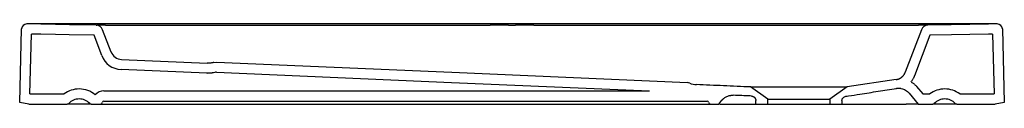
# Model space of a CAD drawing. Header units: millimetres. Extents: x 6017.264 to 6018.247, y 2829.344 to 2829.424.
import ezdxf

# ---------------------------------------------------------------- set-up
doc = ezdxf.new("R2010")
doc.units = ezdxf.units.MM
doc.layers.add('SANINDUSA', color=3, linetype='Continuous')

msp = doc.modelspace()

# ---------------------------------------------------------------- linework, layer by layer
at = {"layer": 'SANINDUSA'}
for p, q in [((6017.26441, 2829.34598), (6017.26636, 2829.41936)), ((6017.75543, 2829.42422), (6017.27184, 2829.42422)), ((6017.35567, 2829.3962), (6017.34723, 2829.41846)), ((6017.34997, 2829.42317), (6017.73414, 2829.42317)), ((6018.23988, 2829.42422), (6017.75629, 2829.42422)), ((6017.77759, 2829.42317), (6018.16175, 2829.42317)), ((6018.16449, 2829.41846), (6018.14842, 2829.37606)), ((6018.24536, 2829.41936), (6018.24731, 2829.34598)), ((6017.27464, 2829.35435), (6017.27623, 2829.41414)), ((6017.34625, 2829.39283), (6017.3386, 2829.41301)), ((6018.17312, 2829.41301), (6018.15778, 2829.37252)), ((6018.2355, 2829.41414), (6018.23708, 2829.35435)), ((6017.36612, 2829.38877), (6017.45155, 2829.38504)), ((6017.45838, 2829.38592), (6017.46077, 2829.38624)), ((6017.45111, 2829.37505), (6017.36569, 2829.37878)), ((6017.45111, 2829.37505), (6017.45156, 2829.37504)), ((6018.13931, 2829.3687), (6018.09045, 2829.36135)), ((6017.34842, 2829.35735), (6017.89314, 2829.35735)), ((6018.01124, 2829.3493), (6017.99403, 2829.36135)), ((6017.99403, 2829.36135), (6018.09045, 2829.36135)), ((6018.09045, 2829.36135), (6018.07324, 2829.3493)), ((6018.15972, 2829.36193), (6018.16608, 2829.35435)), ((6017.27464, 2829.35435), (6017.30894, 2829.35435)), ((6017.32391, 2829.34935), (6017.32377, 2829.34935)), ((6017.34842, 2829.34735), (6017.95069, 2829.34735)), ((6017.96224, 2829.34435), (6017.96539, 2829.34811)), ((6017.99494, 2829.3523), (6017.99363, 2829.35236)), ((6017.99924, 2829.34435), (6017.99924, 2829.3478)), ((6018.01124, 2829.34435), (6018.01124, 2829.3493)), ((6018.01124, 2829.3493), (6018.07324, 2829.3493)), ((6018.07324, 2829.3493), (6018.07324, 2829.34435)), ((6018.08524, 2829.34759), (6018.08524, 2829.34435)), ((6018.15238, 2829.35513), (6018.16142, 2829.34435)), ((6018.16608, 2829.35435), (6018.17298, 2829.35435)), ((6018.18795, 2829.34935), (6018.18781, 2829.34935)), ((6018.20278, 2829.35435), (6018.23708, 2829.35435)), ((6017.27361, 2829.34435), (6017.26441, 2829.34598)), ((6017.27361, 2829.34435), (6017.31194, 2829.34435)), ((6017.33575, 2829.34435), (6017.31194, 2829.34435)), ((6017.33575, 2829.34435), (6017.34496, 2829.34435)), ((6017.34496, 2829.34435), (6017.95415, 2829.34435)), ((6017.95415, 2829.34435), (6017.96224, 2829.34435)), ((6017.96322, 2829.34435), (6017.99907, 2829.34435)), ((6017.99924, 2829.34435), (6018.01124, 2829.34435)), ((6018.01124, 2829.34435), (6018.07324, 2829.34435)), ((6018.07324, 2829.34435), (6018.08524, 2829.34435)), ((6018.08524, 2829.34435), (6018.1492, 2829.34435)), ((6018.16142, 2829.34435), (6018.1492, 2829.34435)), ((6018.16142, 2829.34435), (6018.17598, 2829.34435)), ((6018.19978, 2829.34435), (6018.17598, 2829.34435)), ((6018.19978, 2829.34435), (6018.23811, 2829.34435)), ((6018.24731, 2829.34598), (6018.23811, 2829.34435))]:
    msp.add_line(p, q, dxfattribs=at)
at = {"layer": 'SANINDUSA', "flags": 128}
for points in [[(6017.34082, 2829.42297), (6017.31405, 2829.42346), (6017.30018, 2829.42371), (6017.28561, 2829.42397), (6017.27145, 2829.42422)], [(6018.24027, 2829.42422), (6018.23142, 2829.42406), (6018.21287, 2829.42373), (6018.19431, 2829.4234), (6018.17091, 2829.42297)], [(6017.3386, 2829.41301), (6017.31387, 2829.41346), (6017.3, 2829.41371), (6017.28542, 2829.41397), (6017.27623, 2829.41414)], [(6018.2355, 2829.41414), (6018.2316, 2829.41407), (6018.21305, 2829.41373), (6018.19449, 2829.4134), (6018.17312, 2829.41301)], [(6017.46077, 2829.38624), (6017.69583, 2829.37597), (6017.9309, 2829.36571)], [(6017.46081, 2829.37622), (6017.6954, 2829.36598), (6017.89314, 2829.35735)], [(6018.08907, 2829.35204), (6018.09059, 2829.35227), (6018.09179, 2829.35245)]]:
    msp.add_lwpolyline(points, dxfattribs=at)
at = {"layer": 'SANINDUSA'}
for centre, radius, start, end in [((6017.27136, 2829.41923), 0.005, 88.96679, 178.4799), ((6017.34069, 2829.41597), 0.007, 20.75357, 88.96679), ((6018.17103, 2829.41597), 0.007, 91.03321, 159.24643), ((6018.24037, 2829.41923), 0.005, 1.5201, 91.03321), ((6017.36664, 2829.40055), 0.0118, 200.75357, 267.50001), ((6017.36664, 2829.40055), 0.0218, 200.75357, 267.50001), ((6017.32377, 2829.33485), 0.0245, 90, 127.25791), ((6017.32391, 2829.33485), 0.0245, 49.50927, 90), ((6017.34842, 2829.34585), 0.0115, 90, 138.39615), ((6018.18781, 2829.33485), 0.0245, 90, 127.25791), ((6018.18795, 2829.33485), 0.0245, 52.74209, 90), ((6017.32377, 2829.33485), 0.0145, 90, 135.81561), ((6017.32391, 2829.33485), 0.0145, 44.18439, 90), ((6017.34842, 2829.34585), 0.0015, 90, 171.73365), ((6017.95069, 2829.34585), 0.0015, 8.26635, 90), ((6018.18781, 2829.33485), 0.0145, 90, 135.81561), ((6018.18795, 2829.33485), 0.0145, 44.18439, 90), ((6017.31194, 2829.34635), 0.002, 270, 315.81561), ((6017.33575, 2829.34635), 0.002, 224.18439, 270), ((6017.34496, 2829.34635), 0.002, 270, 351.73365), ((6017.95415, 2829.34635), 0.002, 188.26635, 270), ((6018.17598, 2829.34635), 0.002, 270, 315.81561), ((6018.19978, 2829.34635), 0.002, 224.18439, 270)]:
    msp.add_arc(centre, radius, start, end, dxfattribs=at)
for centre, major_axis, ratio, start_param, end_param in [((6017.3753, 2829.4223), (-0.03446, 0.00064), 0.017187, 5.538187, 6.105444), ((6017.75599, 2829.4223), (-0.032, 0.0006), 0.019934, 4.8259, 5.46464), ((6017.75573, 2829.4223), (0.032, 0.0006), 0.019934, 0.818545, 1.457286), ((6018.13643, 2829.4223), (0.03446, 0.00064), 0.017187, 0.122076, 0.744998)]:
    msp.add_ellipse(centre, major_axis=major_axis, ratio=ratio, start_param=start_param, end_param=end_param, dxfattribs=at)
for points, knots in [([(6017.34082, 2829.42297), (6017.34082, 2829.42297), (6017.34086, 2829.42298), (6017.34101, 2829.423), (6017.34107, 2829.423), (6017.34121, 2829.42302), (6017.34129, 2829.42303), (6017.34138, 2829.42303)], [0, 0, 0, 0, 0.5, 0.5, 0.75, 0.75, 1, 1, 1, 1]), ([(6017.75238, 2829.423), (6017.75353, 2829.42298), (6017.7547, 2829.42297), (6017.75703, 2829.42297), (6017.75819, 2829.42298), (6017.75935, 2829.423)], [0, 0, 0, 0, 0.5, 0.5, 1, 1, 1, 1]), ([(6017.75583, 2829.42423), (6017.75578, 2829.42422), (6017.75565, 2829.42422), (6017.7555, 2829.42422), (6017.75541, 2829.42422)], [0, 0, 0, 0, 0.408563, 1, 1, 1, 1]), ([(6017.75637, 2829.42422), (6017.75631, 2829.42422), (6017.75616, 2829.42422), (6017.75603, 2829.42422), (6017.75595, 2829.42423)], [0, 0, 0, 0, 0.420044, 1, 1, 1, 1]), ([(6017.45838, 2829.38592), (6017.45728, 2829.38563), (6017.45504, 2829.38504), (6017.45273, 2829.38504), (6017.45155, 2829.38504)], [0, 0, 0, 0, 0.49248, 1, 1, 1, 1]), ([(6017.46081, 2829.37622), (6017.46031, 2829.37609), (6017.45973, 2829.37594), (6017.45834, 2829.37561), (6017.45752, 2829.37544), (6017.45638, 2829.37528), (6017.45617, 2829.37525), (6017.45577, 2829.37521), (6017.45557, 2829.37518), (6017.45499, 2829.37513), (6017.45462, 2829.37511), (6017.45357, 2829.37505), (6017.45294, 2829.37504), (6017.45209, 2829.37504), (6017.45181, 2829.37504), (6017.45156, 2829.37504)], [0.0193741, 0.0193741, 0.0193741, 0.0193741, 0.2371687, 0.2371687, 0.4743374, 0.4743374, 0.5262884, 0.5262884, 0.5782395, 0.5782395, 0.6821416, 0.6821416, 0.8899457, 0.8899457, 1, 1, 1, 1]), ([(6018.13931, 2829.3687), (6018.13942, 2829.36872), (6018.13965, 2829.36876), (6018.13999, 2829.36883), (6018.14034, 2829.36891), (6018.1407, 2829.369), (6018.14107, 2829.36911), (6018.14144, 2829.36924), (6018.14182, 2829.36938), (6018.14221, 2829.36953), (6018.14259, 2829.36971), (6018.14298, 2829.36991), (6018.14337, 2829.37012), (6018.14376, 2829.37036), (6018.14415, 2829.37062), (6018.14454, 2829.37089), (6018.14493, 2829.3712), (6018.14531, 2829.37152), (6018.14568, 2829.37187), (6018.14604, 2829.37224), (6018.1464, 2829.37263), (6018.14674, 2829.37305), (6018.14707, 2829.3735), (6018.14738, 2829.37396), (6018.14767, 2829.37445), (6018.14795, 2829.37497), (6018.1482, 2829.37551), (6018.14835, 2829.37588), (6018.14843, 2829.37606)], [0, 0, 0, 0, 0.02775, 0.056357, 0.085822, 0.116143, 0.147321, 0.179356, 0.212248, 0.245996, 0.280602, 0.316065, 0.352384, 0.389561, 0.427594, 0.466484, 0.506231, 0.546835, 0.588296, 0.630614, 0.673788, 0.71782, 0.762708, 0.808453, 0.855054, 0.902513, 0.950828, 1, 1, 1, 1]), ([(6018.15432, 2829.36652), (6018.15466, 2829.36694), (6018.15499, 2829.36738), (6018.15557, 2829.36821), (6018.15582, 2829.36861), (6018.15631, 2829.36941), (6018.15654, 2829.36983), (6018.15686, 2829.37043), (6018.15696, 2829.37063), (6018.15716, 2829.37106), (6018.15727, 2829.37128), (6018.15747, 2829.37176), (6018.15755, 2829.37196), (6018.15766, 2829.37222), (6018.15769, 2829.37231), (6018.15772, 2829.37238)], [0.6959225, 0.6959225, 0.6959225, 0.6959225, 0.767547, 0.767547, 0.8290571, 0.8290571, 0.8905673, 0.8905673, 0.9207947, 0.9207947, 0.9510222, 0.9510222, 0.9812496, 0.9812496, 1, 1, 1, 1]), ([(6018.15432, 2829.36652), (6018.15439, 2829.36647), (6018.15447, 2829.36642), (6018.15496, 2829.36612), (6018.15536, 2829.36584), (6018.15611, 2829.3653), (6018.15646, 2829.36503), (6018.1571, 2829.36451), (6018.15739, 2829.36425), (6018.15793, 2829.36376), (6018.15817, 2829.36353), (6018.15884, 2829.36286), (6018.15921, 2829.36247), (6018.15959, 2829.36207), (6018.15965, 2829.36199), (6018.15972, 2829.36193)], [0.573136, 0.573136, 0.573136, 0.573136, 0.5888948, 0.5888948, 0.6697878, 0.6697878, 0.7387904, 0.7387904, 0.7973876, 0.7973876, 0.8559847, 0.8559847, 0.973179, 0.973179, 1, 1, 1, 1]), ([(6017.99403, 2829.36135), (6017.98952, 2829.36155), (6017.98502, 2829.36174), (6017.97601, 2829.36214), (6017.97151, 2829.36233), (6017.95799, 2829.36292), (6017.94898, 2829.36332), (6017.93997, 2829.36371)], [0, 0, 0, 0, 0.25, 0.25, 0.5, 0.5, 1, 1, 1, 1]), ([(6018.09178, 2829.35245), (6018.09556, 2829.35299), (6018.10544, 2829.35441), (6018.12135, 2829.35716), (6018.13353, 2829.35904), (6018.13962, 2829.35998)], [0, 0, 0, 0, 0.236677, 0.618342, 1, 1, 1, 1]), ([(6018.13962, 2829.35998), (6018.13962, 2829.35998), (6018.13962, 2829.35998), (6018.13962, 2829.35998), (6018.13964, 2829.35998), (6018.13972, 2829.35999), (6018.14004, 2829.36004), (6018.14132, 2829.36018), (6018.14255, 2829.36008), (6018.14353, 2829.36)], [0, 0, 0, 0, 0.000189, 0.000913, 0.003839, 0.015527, 0.062266, 0.249308, 1, 1, 1, 1]), ([(6018.14353, 2829.36), (6018.14382, 2829.35996), (6018.14488, 2829.35979), (6018.14669, 2829.35926), (6018.14881, 2829.35824), (6018.15077, 2829.35687), (6018.15184, 2829.35571), (6018.15238, 2829.35513)], [0, 0, 0, 0, 0.0863426, 0.3114932, 0.5431702, 0.7683221, 1, 1, 1, 1]), ([(6017.96539, 2829.34811), (6017.96547, 2829.3482), (6017.96563, 2829.34838), (6017.96586, 2829.34864), (6017.96611, 2829.3489), (6017.96636, 2829.34915), (6017.96662, 2829.3494), (6017.96688, 2829.34963), (6017.96715, 2829.34987), (6017.96743, 2829.35009), (6017.96804, 2829.35056), (6017.96903, 2829.35122), (6017.97046, 2829.35195), (6017.97197, 2829.35251), (6017.97321, 2829.35282), (6017.97416, 2829.35298), (6017.9748, 2829.35305), (6017.97544, 2829.3531), (6017.97609, 2829.35312), (6017.97652, 2829.3531), (6017.97673, 2829.3531)], [0, 0, 0, 0, 0.027805, 0.055547, 0.083244, 0.110914, 0.138576, 0.166246, 0.193943, 0.221685, 0.24949, 0.374557, 0.499623, 0.624381, 0.749139, 0.799417, 0.849536, 0.899602, 0.949721, 1, 1, 1, 1]), ([(6017.99363, 2829.35236), (6017.99082, 2829.35249), (6017.988, 2829.35261), (6017.98237, 2829.35285), (6017.97955, 2829.35297), (6017.97673, 2829.3531)], [0, 0, 0, 0, 0.5, 0.5, 1, 1, 1, 1]), ([(6017.99494, 2829.3523), (6017.99502, 2829.3523), (6017.99518, 2829.35229), (6017.99541, 2829.35226), (6017.99564, 2829.35222), (6017.99586, 2829.35217), (6017.99608, 2829.35211), (6017.9963, 2829.35204), (6017.99651, 2829.35196), (6017.99671, 2829.35187), (6017.99691, 2829.35176), (6017.9971, 2829.35165), (6017.99729, 2829.35152), (6017.99747, 2829.35139), (6017.99765, 2829.35124), (6017.99783, 2829.35108), (6017.99804, 2829.35087), (6017.99829, 2829.35059), (6017.99854, 2829.35024), (6017.99876, 2829.34987), (6017.99894, 2829.34949), (6017.99907, 2829.34909), (6017.99917, 2829.34867), (6017.99923, 2829.34824), (6017.99924, 2829.34795), (6017.99924, 2829.3478)], [0, 0, 0, 0, 0.034708, 0.068845, 0.102491, 0.13573, 0.168649, 0.201337, 0.233886, 0.266389, 0.298938, 0.331626, 0.364545, 0.397784, 0.43143, 0.465567, 0.500275, 0.564809, 0.627587, 0.689166, 0.750137, 0.811108, 0.872688, 0.935466, 1, 1, 1, 1]), ([(6018.08524, 2829.34759), (6018.08524, 2829.34767), (6018.08525, 2829.34828), (6018.08552, 2829.34939), (6018.08637, 2829.3507), (6018.08759, 2829.35167), (6018.08858, 2829.35192), (6018.08907, 2829.35204)], [0, 0, 0, 0, 0.035104, 0.287956, 0.525302, 0.762652, 1, 1, 1, 1])]:
    msp.add_open_spline(points, degree=3, knots=knots, dxfattribs=at)
for points in [[(6017.93325, 2829.36519), (6017.9325, 2829.3655), (6017.9317, 2829.36567), (6017.9309, 2829.36571)], [(6017.93325, 2829.36519), (6017.93538, 2829.36431), (6017.93767, 2829.36381), (6017.93997, 2829.36371)]]:
    msp.add_open_spline(points, degree=3, dxfattribs=at)

doc.saveas('drawing.dxf')
